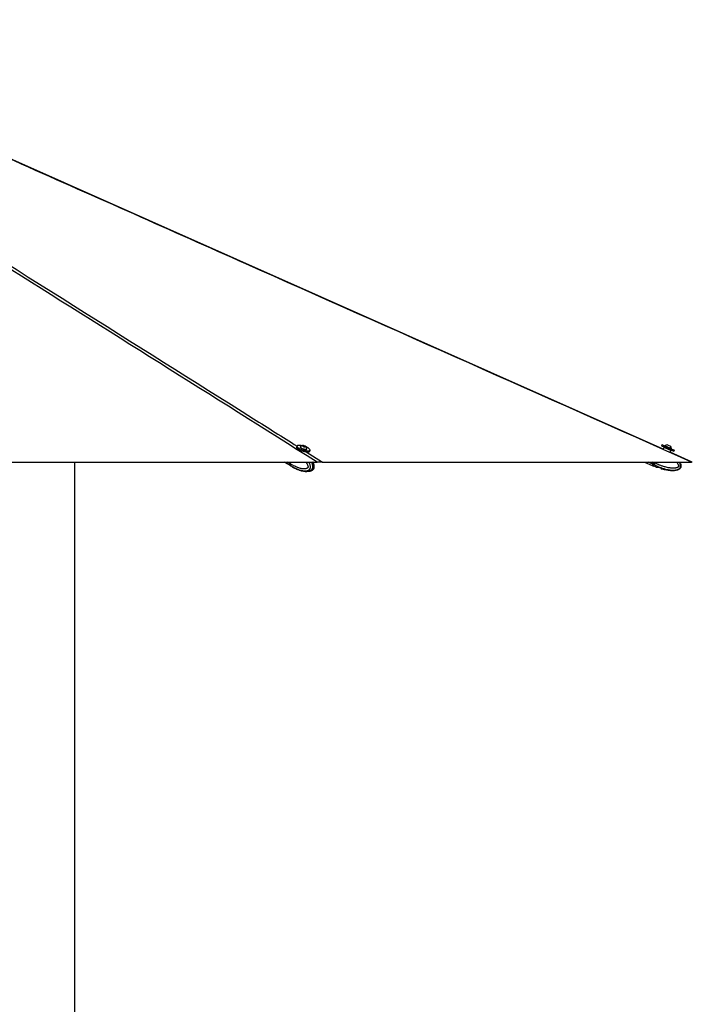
# Model space of a CAD drawing. Header units: millimetres. Extents: x 20 to 26059, y 28 to 17777.
# Tile 36 of 72: x 14146 to 16000, y 5276 to 7988. Entities that reach past the tile are written whole.
import ezdxf

# ---------------------------------------------------------------- set-up
doc = ezdxf.new("R2010")
doc.units = ezdxf.units.MM
doc.header["$LTSCALE"] = 2
doc.layers.add('COMPONENT_GEOMETRY', color=7, linetype='Continuous')
doc.styles.add('SLDTEXTSTYLE0', font='TXT', dxfattribs={"width": 0.75})
doc.dimstyles.new('SLDDIMSTYLE0', dxfattribs={"dimtxt": 150, "dimasz": 6.604, "dimexe": 0, "dimexo": 0.0625, "dimgap": 37.5, "dimtad": 0, "dimtih": 1, "dimtoh": 1, "dimdec": 0, "dimrnd": 1e-09, "dimzin": 12, "dimdsep": 46, "dimtxsty": 'SLDTEXTSTYLE0', "dimsah": 1, "dimcen": 0.09, "dimadec": 0, "dimazin": 3, "dimtfac": 1, "dimtdec": 0, "dimtofl": 0, "dimtmove": 0, "dimatfit": 3, "dimfxl": 1, "dimfrac": 2, "dimtolj": 1, "dimtzin": 12, "dimarcsym": 0})

# ---------------------------------------------------------------- blocks, each defined once
blk = doc.blocks.new('_D_4')
at = {"layer": 'COMPONENT_GEOMETRY', "color": 7}
for p, q in [((14297, 6769.3), (14297, 4759.8)), ((13996.9, 4729.4), (13951.2, 4729.4)), ((13951.2, 4729.4), (13951.2, 4491.2)), ((14597.1, 4729.4), (14642.8, 4729.4)), ((14642.8, 4729.4), (14642.8, 4491.2)), ((13951.2, 4491.2), (13996.9, 4491.2)), ((14642.8, 4491.2), (14597.1, 4491.2)), ((14297, 2257.3), (14297, 4266.8)), ((9418, 2257.3), (14303.3, 2257.3))]:
    blk.add_line(p, q, dxfattribs=at)
for points in [[(14297, 6769.3), (14296, 6762.7), (14298, 6762.7)], [(14297, 2257.3), (14298, 2263.9), (14296, 2263.9)]]:
    blk.add_solid(points, dxfattribs=at)
at = {"layer": 'COMPONENT_GEOMETRY', "color": 7, "char_height": 150, "attachment_point": 1, "style": 'SLDTEXTSTYLE0'}
for s, insert in [('7\'4.82"', (13996.9, 4684.6)), ('2256mm', (13887.8, 4460.2))]:
    blk.add_mtext(s, dxfattribs=dict(at, insert=insert))

msp = doc.modelspace()

# ---------------------------------------------------------------- linework, layer by layer
at = {"color": 7, "linetype": 'Continuous', "lineweight": 25}
for p, q in [((14910.51, 6813.41), (14909.52, 6810.21)), ((14919.61, 6811.36), (14919.39, 6810.67)), ((14926.95, 6814.15), (14929.57, 6814.04)), ((14927.4, 6813.01), (14926.95, 6814.15)), ((14930.48, 6811.75), (14927.4, 6813.01)), ((14929.04, 6812.34), (14929.57, 6814.04)), ((14929.57, 6814.04), (14932.65, 6812.79)), ((14933.1, 6811.64), (14930.48, 6811.75)), ((14932.3, 6811.68), (14932.65, 6812.79)), ((14932.65, 6812.79), (14933.1, 6811.64)), ((15916.03, 6817.37), (15914.63, 6814.16)), ((15914.63, 6814.16), (15935.92, 6804.84)), ((15916.03, 6817.37), (15937.32, 6808.05)), ((15921.83, 6809.92), (15919.52, 6804.65)), ((15924.85, 6814.34), (15924.55, 6813.64)), ((15924.85, 6814.34), (15942.23, 6806.73)), ((15931.11, 6816.77), (15939.79, 6812.97)), ((15937.32, 6808.05), (15950.47, 6802.29)), ((15939.79, 6812.97), (15939.81, 6812.96)), ((14936.08, 6796.92), (14936.2, 6797.31)), ((14937.54, 6805.06), (14937.76, 6805.75)), ((14945.44, 6799.1), (14946.43, 6802.31)), ((15935.92, 6804.84), (15949.07, 6799.09)), ((15938.84, 6796.41), (15941.07, 6801.5)), ((15999.68, 6769.36), (15938.84, 6796.41)), ((15941.95, 6806.02), (15942.26, 6806.72)), ((15942.23, 6806.73), (15942.26, 6806.72)), ((15949.07, 6799.09), (15950.47, 6802.29)), ((12510.47, 6769.33), (14965.6, 6769.33)), ((14876.36, 6769.33), (14892.32, 6759.44)), ((14890.52, 6769.33), (14889.51, 6766.07)), ((14890.97, 6769.33), (14889.91, 6765.91)), ((14892.1, 6764.46), (14890.06, 6765.73)), ((14890.46, 6761.24), (14892.41, 6760.03)), ((14892.1, 6764.47), (14893.61, 6769.33)), ((14892.1, 6764.47), (14892.1, 6764.46)), ((14892.41, 6760.03), (14892.53, 6759.95)), ((14892.8, 6759.14), (14894.91, 6757.83)), ((14903.25, 6753.17), (14907.3, 6751.25)), ((14980.62, 6769.33), (15997.57, 6769.33)), ((15868.17, 6769.33), (15889.58, 6759.95)), ((15891.15, 6763.53), (15889.58, 6759.95)), ((15890.13, 6759.71), (15893.25, 6758.35)), ((15893.12, 6768.04), (15891.15, 6763.53)), ((15891.89, 6763.2), (15894.64, 6762)), ((15893.69, 6769.33), (15893.12, 6768.04)), ((15894.81, 6761.91), (15893.25, 6758.35)), ((15899.43, 6755.78), (15893.25, 6758.35)), ((15893.35, 6767.94), (15893.9, 6767.7)), ((15893.91, 6769.33), (15893.41, 6768.2)), ((15896.79, 6766.43), (15893.9, 6767.7)), ((15894.64, 6762), (15894.81, 6761.91)), ((15896.79, 6766.44), (15898.06, 6769.33)), ((15896.79, 6766.44), (15896.79, 6766.43)), ((15899.86, 6755.67), (15903.1, 6755.55)), ((15906.03, 6755.14), (15911.74, 6753.22)), ((14910.21, 6749.84), (14911.29, 6749.48)), ((14911.29, 6749.48), (14915.65, 6748.04)), ((14951.87, 6746.67), (14952.2, 6746.87)), ((15914.23, 6751.81), (15916.73, 6750))]:
    msp.add_line(p, q, dxfattribs=at)
at = {"color": 8, "linetype": 'Continuous', "lineweight": 25}
for p, q in [((14936.18, 6797.26), (14980.62, 6769.33)), ((14889.93, 6761.56), (14877.4, 6769.33)), ((14889.51, 6766.07), (14884.25, 6769.33)), ((14890.06, 6765.73), (14891.18, 6769.33)), ((15891.15, 6763.53), (15877.89, 6769.33)), ((15893.12, 6768.04), (15890.17, 6769.33)), ((15892.23, 6766), (15892.39, 6765.93)), ((15893.23, 6768.28), (15893.41, 6768.2)), ((15893.96, 6769.33), (15893.35, 6767.94)), ((15893.9, 6767.7), (15894.62, 6769.33))]:
    msp.add_line(p, q, dxfattribs=at)
at = {"color": 7, "linetype": 'Continuous', "lineweight": 25, "flags": 128}
for points in [[(15919.65, 6804.94), (14036.02, 7642.3), (13258.96, 7987.85)], [(14909.52, 6810.21), (14909.45, 6809.74), (14909.79, 6808.56), (14910.81, 6807.22), (14912.47, 6805.79), (14914.71, 6804.31), (14917.44, 6802.85)], [(14924.48, 6814.43), (14921.59, 6814.96), (14918.47, 6815.32), (14915.73, 6815.4), (14913.49, 6815.19), (14911.82, 6814.7), (14910.79, 6813.94), (14910.44, 6812.95), (14910.78, 6811.76), (14911.8, 6810.43), (14913.46, 6808.99), (14915.7, 6807.52), (14918.43, 6806.05)], [(14918.43, 6806.05), (14921.55, 6804.66), (14924.93, 6803.38), (14928.45, 6802.28), (14931.96, 6801.4), (14935.35, 6800.76), (14938.47, 6800.4), (14941.2, 6800.32), (14943.45, 6800.53), (14945.12, 6801.03), (14946.15, 6801.78), (14946.5, 6802.77), (14946.16, 6803.96), (14945.14, 6805.29), (14943.47, 6806.73), (14941.23, 6808.21), (14938.5, 6809.67), (14935.46, 6811.04)], [(14919.39, 6810.67), (14919.37, 6810.3), (14919.82, 6809.41), (14920.91, 6808.42), (14922.56, 6807.38), (14924.65, 6806.38), (14927.02, 6805.48), (14929.5, 6804.77), (14931.91, 6804.28), (14934.06, 6804.06)], [(14919.83, 6811.72), (14919.81, 6811.69), (14919.58, 6810.99), (14920.03, 6810.11), (14921.12, 6809.11), (14922.77, 6808.07), (14924.86, 6807.07), (14927.24, 6806.18), (14929.72, 6805.46), (14932.12, 6804.97), (14934.27, 6804.75)], [(14932.82, 6811), (14933.98, 6811.08), (14934.54, 6811.45), (14934.42, 6812.03), (14933.62, 6812.75), (14932.28, 6813.49), (14930.59, 6814.14), (14928.82, 6814.6), (14927.23, 6814.8), (14926.07, 6814.71), (14925.5, 6814.35), (14925.63, 6813.76), (14926.43, 6813.05), (14927.77, 6812.31), (14929.46, 6811.66), (14931.23, 6811.2), (14932.82, 6811)], [(14917.44, 6802.85), (14920.56, 6801.45), (14923.94, 6800.18), (14927.45, 6799.08), (14930.97, 6798.19), (14934.36, 6797.56), (14937.48, 6797.19), (14940.21, 6797.11), (14942.46, 6797.33), (14944.13, 6797.82), (14945.16, 6798.58), (14945.44, 6799.1)], [(14934.06, 6804.06), (14935.79, 6804.12), (14936.98, 6804.46), (14937.54, 6805.05), (14937.54, 6805.06)], [(14934.27, 6804.75), (14936.01, 6804.81), (14937.2, 6805.15), (14937.76, 6805.74), (14937.78, 6806.17)], [(14889.91, 6765.91), (14889.91, 6765.9), (14889.92, 6765.86), (14889.95, 6765.82), (14889.99, 6765.77), (14890.06, 6765.73)], [(14889.93, 6761.56), (14891.47, 6760.03), (14892.56, 6759.29)], [(15964.52, 6769.33), (15966.29, 6766.34), (15966.92, 6764.98), (15967.69, 6762.92), (15968.22, 6760.76), (15968.38, 6759.67), (15968.4, 6757.44), (15968.25, 6756.3), (15967.81, 6754.72), (15967.09, 6753.2), (15966.16, 6751.85), (15964.99, 6750.63), (15964.06, 6749.87), (15961.98, 6748.56), (15960.86, 6748.02), (15958.86, 6747.24), (15956.79, 6746.63), (15954.64, 6746.17), (15952.46, 6745.83), (15949.53, 6745.55), (15946.57, 6745.43), (15943.59, 6745.45), (15940.61, 6745.59), (15937.58, 6745.85), (15934.56, 6746.21), (15931.54, 6746.65), (15928.53, 6747.17), (15922.81, 6748.38), (15917.13, 6749.83), (15917.13, 6749.83)]]:
    msp.add_lwpolyline(points, dxfattribs=at)
at = {"color": 7, "linetype": 'Continuous', "lineweight": 25}
for centre, radius, start, end in [((14927.33, 6804.19), 10.63, 93.87392, 134.91376), ((14927.33, 6804.19), 10.63, 10.73746, 51.7773), ((15931.64, 6806.16), 10.63, 92.89799, 129.6955), ((15931.64, 6806.16), 10.63, 3.01874, 39.81625), ((14894.12, 6764.23), 4.96, 158.22892, 212.53658), ((15892.08, 6763.73), 0.561, 163.20005, 250.75748)]:
    msp.add_arc(centre, radius, start, end, dxfattribs=at)
at = {"color": 8, "linetype": 'Continuous', "lineweight": 25}
msp.add_arc((14899.87, 6765.8), 9.39, 218.58625, 238.06475, dxfattribs=at)
at = {"color": 7, "linetype": 'Continuous', "lineweight": 25}
for centre, major_axis, ratio, start_param, end_param in [((15931.45, 6805.71), (9.62, -4.21), 0.0157927, 3.1415927, 6.2831853), ((15931.85, 6806.62), (8.7, -3.81), 0.0174551, 3.1771865, 6.2850224), ((15931.85, 6806.62), (5.04, -2.21), 0.0174551, 3.1414403, 6.2833376), ((14894.24, 6765.77), (3.12, 5.12), 0.6360672, 1.9489599, 2.9115106), ((14904.16, 6777.69), (11.31, 18.58), 0.63517, 2.9111431, 3.1364448), ((15898.31, 6779.88), (8.48, 19.37), 0.0174551, 3.2216958, 3.7498382), ((15898.86, 6779.64), (8.72, 19.92), 0.0169735, 3.1415927, 3.7498382), ((15898.31, 6779.88), (7.32, 16.72), 0.0174551, 3.1415927, 3.7328159), ((15893.27, 6767.98), (2.17, 4.95), 0.0174551, 3.7498382, 4.712389), ((15893.82, 6767.73), (2.41, 5.5), 0.0157096, 3.7498382, 4.712389), ((15893.36, 6768.22), (1.2, 2.75), 0.0174551, 3.7328159, 4.712389)]:
    msp.add_ellipse(centre, major_axis=major_axis, ratio=ratio, start_param=start_param, end_param=end_param, dxfattribs=at)
at = {"color": 8, "linetype": 'Continuous', "lineweight": 25}
for centre, major_axis, start_param, end_param in [((15931.85, 6806.62), (8.7, -3.81), 3.1397556, 3.1771865), ((15898.31, 6779.88), (8.48, 19.37), 3.1410975, 3.2216958)]:
    msp.add_ellipse(centre, major_axis=major_axis, ratio=0.0174551, start_param=start_param, end_param=end_param, dxfattribs=at)
at = {"color": 7, "linetype": 'Continuous', "lineweight": 25}
for points, knots in [([(14965.6, 6769.33), (14676.18, 6951.31), (14241.11, 7224.85), (13660.55, 7590.03), (13304.28, 7814.18), (13093.86, 7946.84), (13028.83, 7987.83)], [0, 0, 0, 0, 0.4481331, 0.67363616, 0.89913925, 1, 1, 1, 1]), ([(15997.57, 6769.33), (15588.21, 6951.31), (14972.87, 7224.85), (14151.56, 7590.03), (13647.47, 7814.18), (13349.41, 7946.84), (13257.29, 7987.83)], [0, 0, 0, 0, 0.4481331, 0.6736362, 0.8991393, 1, 1, 1, 1]), ([(15923.15, 6810.43), (15923.04, 6810.47), (15922.82, 6810.54), (15922.48, 6810.5), (15922.17, 6810.36), (15921.96, 6810.16), (15921.87, 6810), (15921.84, 6809.93), (15921.83, 6809.92)], [0, 0, 0, 0, 0.2146235, 0.4292464, 0.643886, 0.8585536, 0.9678136, 1, 1, 1, 1]), ([(15941.07, 6801.5), (15941.07, 6801.51), (15941.1, 6801.58), (15941.15, 6801.76), (15941.16, 6802.05), (15941.05, 6802.37), (15940.85, 6802.65), (15940.65, 6802.76), (15940.55, 6802.82)], [0, 0, 0, 0, 0.03218644, 0.1414464, 0.35611404, 0.57075357, 0.78537648, 1, 1, 1, 1]), ([(14892.1, 6764.46), (14892.01, 6764.16), (14891.84, 6763.55), (14891.73, 6762.67), (14891.73, 6761.83), (14891.86, 6761.12), (14892.08, 6760.53), (14892.28, 6760.2), (14892.4, 6760.05), (14892.41, 6760.03)], [0, 0, 0, 0, 0.17271171, 0.35043413, 0.52314502, 0.70085965, 0.84207208, 0.98597111, 1, 1, 1, 1]), ([(14894.9, 6757.84), (14897.23, 6756.41), (14899.66, 6754.92), (14902.18, 6753.67), (14902.3, 6753.61)], [0, 0, 0, 0, 0.9545168, 1, 1, 1, 1]), ([(14902.34, 6753.59), (14902.31, 6753.6), (14902.25, 6753.63), (14902.28, 6753.62), (14902.4, 6753.58), (14902.6, 6753.49), (14902.89, 6753.35), (14903.13, 6753.23), (14903.25, 6753.17)], [0, 0, 0, 0, 0.16704147, 0.33880895, 0.50589325, 0.6782451, 0.83650049, 1, 1, 1, 1]), ([(14952.23, 6746.83), (14952.88, 6747.22), (14954.03, 6747.92), (14955.46, 6749.28), (14956.65, 6750.79), (14957.5, 6752.61), (14958.01, 6754.67), (14958.15, 6756.95), (14957.95, 6759.37), (14957.41, 6761.77), (14956.51, 6764.64), (14955.54, 6767.21), (14954.65, 6768.86), (14954.39, 6769.33)], [0, 0, 0, 0, 0.0960309, 0.16963, 0.2419002, 0.3173537, 0.397574, 0.4822171, 0.57446, 0.672103, 0.7645719, 0.9321581, 1, 1, 1, 1]), ([(14980.62, 6769.33), (14980.47, 6769.33), (14979.69, 6769.33), (14977.92, 6769.33), (14974.76, 6769.33), (14970.73, 6769.33), (14967.46, 6769.33), (14965.71, 6769.33), (14965.6, 6769.33)], [0, 0, 0, 0, 0.0530565, 0.2728854, 0.4925364, 0.7381047, 0.9839564, 1, 1, 1, 1]), ([(15889.82, 6760.5), (15889.8, 6760.44), (15889.76, 6760.31), (15889.78, 6760.1), (15889.87, 6759.92), (15890, 6759.79), (15890.09, 6759.73), (15890.13, 6759.71)], [0, 0, 0, 0, 0.2146538, 0.4293071, 0.6439758, 0.8586748, 1, 1, 1, 1]), ([(15890.03, 6760.81), (15889.97, 6760.73), (15889.92, 6760.64), (15889.95, 6760.67), (15889.95, 6760.67)], [0, 0, 0, 0, 0.9441372, 1, 1, 1, 1]), ([(15891.55, 6763.91), (15891.4, 6763.59), (15890.96, 6762.67), (15890.43, 6761.57), (15890.09, 6760.91), (15890.03, 6760.81), (15890.03, 6760.81)], [0, 0, 0, 0, 0.2047419, 0.5940403, 0.9815025, 1, 1, 1, 1]), ([(15896.79, 6766.43), (15896.65, 6766.13), (15896.36, 6765.52), (15895.94, 6764.64), (15895.54, 6763.79), (15895.19, 6763.08), (15894.9, 6762.5), (15894.73, 6762.17), (15894.65, 6762.01), (15894.64, 6762)], [0, 0, 0, 0, 0.17271171, 0.35043413, 0.52314502, 0.70085965, 0.84207208, 0.98597111, 1, 1, 1, 1]), ([(15899.43, 6755.78), (15899.46, 6755.77), (15899.51, 6755.76), (15899.77, 6755.7), (15899.86, 6755.67)], [0, 0, 0, 0, 0.6350635, 1, 1, 1, 1]), ([(15903.1, 6755.55), (15903.22, 6755.56), (15903.45, 6755.59), (15903.9, 6755.59), (15904.4, 6755.54), (15904.94, 6755.45), (15905.49, 6755.32), (15905.85, 6755.2), (15906.03, 6755.14)], [0, 0, 0, 0, 0.1670415, 0.338809, 0.5058933, 0.6782451, 0.8365005, 1, 1, 1, 1]), ([(15911.74, 6753.22), (15912.07, 6753.1), (15912.72, 6752.87), (15913.54, 6752.4), (15914.01, 6752.04), (15914.19, 6751.85), (15914.23, 6751.81)], [0, 0, 0, 0, 0.2990505, 0.5979905, 0.9014906, 1, 1, 1, 1]), ([(15999.67, 6769.33), (15999.66, 6769.33), (15999.63, 6769.33), (15998.78, 6769.33), (15997.89, 6769.33), (15997.57, 6769.33)], [0, 0, 0, 0, 0.3140899, 0.7519597, 1, 1, 1, 1]), ([(14907.3, 6751.25), (14907.55, 6751.13), (14908.05, 6750.9), (14908.99, 6750.43), (14909.72, 6750.07), (14910.12, 6749.88), (14910.21, 6749.84)], [0, 0, 0, 0, 0.2990505, 0.5979905, 0.9014906, 1, 1, 1, 1]), ([(14911.26, 6749.4), (14911.56, 6749.27), (14912.85, 6748.7), (14914.64, 6748.04), (14916.89, 6747.23), (14919.19, 6746.47), (14923.2, 6745.3), (14929.22, 6743.9), (14934.32, 6743.6), (14937.12, 6743.44)], [0, 0, 0, 0, 0.0371851, 0.1628951, 0.2207154, 0.3085269, 0.4353889, 0.6898251, 1, 1, 1, 1]), ([(14942.51, 6743.94), (14943.19, 6743.99), (14945.5, 6744.15), (14948.73, 6745.09), (14951.07, 6746.33), (14951.84, 6746.74)], [0, 0, 0, 0, 0.216431, 0.7421141, 1, 1, 1, 1]), ([(14950.45, 6746.04), (14950.86, 6746.18), (14951.34, 6746.35), (14951.8, 6746.63), (14951.87, 6746.67)], [0, 0, 0, 0, 0.8509454, 1, 1, 1, 1]), ([(15916.73, 6750), (15916.87, 6749.94), (15917.1, 6749.84), (15917.12, 6749.83), (15917.13, 6749.83)], [0, 0, 0, 0, 0.6435761, 1, 1, 1, 1])]:
    msp.add_open_spline(points, degree=3, knots=knots, dxfattribs=at)
at = {"color": 8, "linetype": 'Continuous', "lineweight": 25}
for points, knots in [([(13042.05, 7987.83), (13128.31, 7933.63), (13380.29, 7775.29), (13963.12, 7408.93), (14499.64, 7071.68), (14870.59, 6838.49), (14910.5, 6813.41)], [0, 0, 0, 0, 0.13835977, 0.40420507, 0.93589834, 1, 1, 1, 1]), ([(14934.85, 6769.33), (14935.32, 6768.69), (14936.25, 6767.39), (14937.56, 6765.32), (14938.79, 6763.11), (14939.74, 6761.02), (14940.41, 6759.08), (14940.75, 6757.66), (14940.88, 6756.51), (14940.89, 6755.76), (14940.8, 6755.11), (14940.66, 6754.61), (14940.43, 6754.12), (14940.12, 6753.66), (14939.53, 6753), (14938.62, 6752.31), (14937.42, 6751.69), (14936.17, 6751.23), (14934.26, 6750.72), (14931.65, 6750.4), (14928.39, 6750.41), (14925.17, 6750.73), (14921.57, 6751.35), (14917.56, 6752.35), (14912.57, 6753.96), (14907.05, 6756.19), (14901.52, 6758.9), (14896.53, 6761.67), (14893.58, 6763.54), (14892.1, 6764.47)], [0, 0, 0, 0, 0.0310554, 0.0624963, 0.0943665, 0.1265037, 0.1473521, 0.1685458, 0.1782835, 0.1882108, 0.1946839, 0.2013765, 0.2068792, 0.2150399, 0.2234009, 0.2435274, 0.2642175, 0.2843891, 0.3046893, 0.3560691, 0.4080299, 0.4578724, 0.5078872, 0.5782845, 0.6489017, 0.748163, 0.8477756, 0.9238286, 1, 1, 1, 1]), ([(14892.53, 6759.95), (14892.53, 6759.95), (14894.02, 6758.97), (14897.04, 6757.08), (14902.16, 6754.18), (14907.93, 6751.32), (14913.75, 6748.93), (14919.04, 6747.18), (14923.33, 6746.08), (14927.22, 6745.37), (14930.77, 6745), (14934.43, 6744.97), (14937.46, 6745.33), (14939.74, 6745.92), (14941.39, 6746.53), (14943.09, 6747.43), (14944.52, 6748.57), (14945.58, 6749.79), (14946.28, 6750.88), (14946.84, 6752.13), (14947.26, 6753.52), (14947.49, 6755.1), (14947.51, 6756.76), (14947.32, 6758.72), (14946.83, 6760.93), (14945.63, 6764.39), (14944.26, 6767.24), (14943, 6769.05), (14942.81, 6769.33)], [0, 0, 0, 0, 0.0000013, 0.0683387, 0.1367807, 0.2290431, 0.3216199, 0.3878634, 0.4542992, 0.5022853, 0.5504216, 0.602404, 0.6548683, 0.6774248, 0.7001088, 0.7272341, 0.7549713, 0.770824, 0.7870087, 0.8008964, 0.8172622, 0.8341986, 0.8515604, 0.8693474, 0.8960814, 0.9234104, 0.9882906, 1, 1, 1, 1]), ([(14949.66, 6769.33), (14949.86, 6768.96), (14950.68, 6767.38), (14951.56, 6765.25), (14952.38, 6762.78), (14952.87, 6760.93), (14953.2, 6759.14), (14953.38, 6757.31), (14953.4, 6755.81), (14953.25, 6754.15), (14952.97, 6752.7), (14952.47, 6751.2), (14951.79, 6749.82), (14951.04, 6748.73), (14950.07, 6747.6), (14949.08, 6746.74), (14947.84, 6745.89), (14946.62, 6745.22), (14945.14, 6744.62), (14943.63, 6744.16), (14941.92, 6743.79), (14940.01, 6743.55), (14938.35, 6743.44), (14937.38, 6743.46), (14937.1, 6743.46)], [0, 0, 0, 0, 0.0321034, 0.1345934, 0.169032, 0.2194434, 0.2704709, 0.2956641, 0.3469135, 0.3731266, 0.4107469, 0.4494634, 0.4870839, 0.5256495, 0.5533384, 0.6096936, 0.6383238, 0.6874465, 0.7369608, 0.7873509, 0.8379317, 0.905528, 0.9733475, 1, 1, 1, 1]), ([(14952.2, 6746.87), (14952.56, 6747.07), (14953.48, 6747.57), (14954.64, 6748.59), (14955.65, 6749.8), (14956.32, 6750.9), (14956.88, 6752.15), (14957.3, 6753.54), (14957.54, 6755.12), (14957.6, 6756.78), (14957.47, 6758.74), (14957.09, 6760.95), (14956.14, 6764.41), (14955.05, 6767.25), (14954.03, 6769.06), (14953.88, 6769.33)], [0, 0, 0, 0, 0.0624425, 0.1578877, 0.2124372, 0.2681295, 0.3159176, 0.372233, 0.4305118, 0.4902546, 0.5514604, 0.643453, 0.7374933, 0.9607487, 1, 1, 1, 1]), ([(15894.81, 6761.91), (15894.81, 6761.91), (15896.74, 6760.93), (15900.64, 6759.05), (15907.29, 6756.15), (15914.78, 6753.3), (15922.37, 6750.9), (15929.29, 6749.16), (15934.91, 6748.06), (15940.01, 6747.36), (15944.69, 6746.99), (15949.53, 6746.96), (15953.55, 6747.32), (15956.6, 6747.92), (15958.81, 6748.53), (15961.11, 6749.43), (15963.06, 6750.57), (15964.52, 6751.78), (15965.5, 6752.88), (15966.29, 6754.13), (15966.88, 6755.52), (15967.22, 6757.1), (15967.27, 6758.76), (15967.05, 6760.72), (15966.43, 6762.92), (15965.14, 6765.99), (15963.71, 6768.02), (15962.79, 6769.33)], [0, 0, 0, 0, 0.0000013, 0.070173, 0.1404522, 0.2351911, 0.3302529, 0.3982744, 0.4664935, 0.5157677, 0.565196, 0.6185738, 0.6724463, 0.6956083, 0.7189012, 0.7467546, 0.7752364, 0.7915145, 0.8081337, 0.8223941, 0.8391992, 0.8565902, 0.8744181, 0.8926826, 0.9201341, 0.9481967, 1, 1, 1, 1]), ([(15955.99, 6769.33), (15956.56, 6768.66), (15957.71, 6767.31), (15959.27, 6765.11), (15960.5, 6763.02), (15961.35, 6761.09), (15961.77, 6759.66), (15961.92, 6758.51), (15961.91, 6757.76), (15961.78, 6757.11), (15961.58, 6756.61), (15961.26, 6756.12), (15960.83, 6755.66), (15960.02, 6755), (15958.79, 6754.31), (15957.17, 6753.69), (15955.49, 6753.23), (15952.92, 6752.72), (15949.41, 6752.4), (15945.05, 6752.4), (15940.74, 6752.72), (15935.93, 6753.34), (15930.59, 6754.34), (15923.94, 6755.95), (15916.6, 6758.17), (15909.26, 6760.87), (15902.65, 6763.64), (15898.75, 6765.51), (15896.79, 6766.44)], [0, 0, 0, 0, 0.0317016, 0.0646186, 0.0978115, 0.1193446, 0.1412345, 0.151292, 0.1615455, 0.1682312, 0.1751436, 0.1808271, 0.1892558, 0.1978915, 0.2186791, 0.2400488, 0.260883, 0.28185, 0.3349176, 0.3885851, 0.4400648, 0.4917225, 0.5644322, 0.637369, 0.7398908, 0.8427754, 0.9213266, 1, 1, 1, 1])]:
    msp.add_open_spline(points, degree=3, knots=knots, dxfattribs=at)

# ---------------------------------------------------------------- dimensions: what is measured, and where the dimension line sits
at = {"layer": 'COMPONENT_GEOMETRY', "color": 7}
dim = msp.add_linear_dim(base=(14297, 2257.33), p1=(15999.75, 6769.33), p2=(9415.46, 2257.33), angle=90, dimstyle='SLDDIMSTYLE0', dxfattribs=at)
dim.commit()
dim.dimension.update_dxf_attribs({"geometry": '_D_4', "text_midpoint": (14297, 4513.33), "dimtype": 160})

doc.saveas('drawing.dxf')
